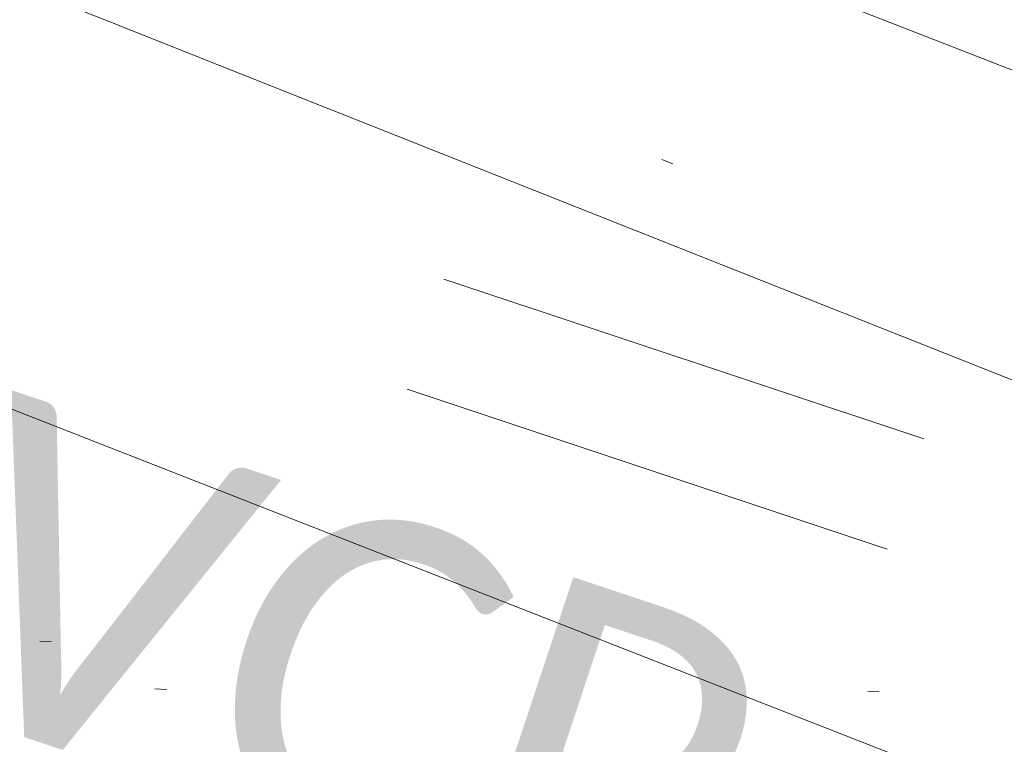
# Model space of a CAD drawing. Extents: x 413123 to 1465301, y 377724 to 504150.
# Tile 87 of 256: x 1463401.18 to 1463409.66, y 433199.13 to 433205.37. Entities that reach past the tile are written whole.
import ezdxf

# ---------------------------------------------------------------- set-up
doc = ezdxf.new("R2010")
doc.units = 0
doc.header["$MEASUREMENT"] = 0
for name, pattern in [('DGN Style 1', [8.732639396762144, 0.01453018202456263, -8.71810921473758]), ('DGN Style 3', [20.34225483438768, 14.53018202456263, -5.812072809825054]), ('DGN Style 5', [10.171127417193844, 4.35905460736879, -5.812072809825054]), ('gasex', [0]), ('ohcombex', [0])]:
    doc.linetypes.add(name, pattern=pattern)
for name, color, linetype, lineweight in [('DR_X_Storm_Sewer', 151, 'DGN Style 5', 0), ('DR_X_Text', 7, 'Continuous', 0), ('DT_X_Contour_Minor', 136, 'DGN Style 3', 0), ('DT_X_Terrain_Ground_Line', 92, 'DGN Style 3', 13), ('PV_X_Curb', 120, 'DGN Style 1', 0), ('PV_X_EOP', 7, 'DGN Style 3', 0), ('UT_X_Gas', 40, 'gasex', 0), ('UT_X_Overhead_Combined', 30, 'ohcombex', 0)]:
    doc.layers.add(name, color=color, linetype=linetype, lineweight=lineweight)
doc.layers.add('SV_Observation (Construction)', color=97, linetype='DGN Style 1', lineweight=0, transparency=0.9)
doc.styles.add('X_Straight-Normal LS 0.50', font='calibril.ttf', dxfattribs={"height": 0.13999972})

# ---------------------------------------------------------------- blocks, each defined once
blk = doc.blocks.new('*U5554', base_point=(1463158.719041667, 433438.2508333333, 579.5851666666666))
at = {"layer": 'DT_X_Contour_Minor', "elevation": 571.9999999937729, "flags": 128}
blk.add_lwpolyline([(1463249.267065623, 433290.6039651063), (1463246.916870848, 433291.2909160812), (1463246.447688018, 433291.3993804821), (1463246.047365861, 433291.4303661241), (1463245.715904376, 433291.3838730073), (1463245.453303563, 433291.2599011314), (1463244.388508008, 433290.5005819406), (1463243.901492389, 433289.8220101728), (1463243.794281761, 433289.6929354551), (1463243.681370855, 433289.5965277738), (1463243.562759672, 433289.5327871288), (1463243.438448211, 433289.5017135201), (1463243.099350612, 433289.4624066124), (1463242.90354048, 433289.4116930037), (1463242.570433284, 433289.2890323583), (1463242.100029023, 433289.0944246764), (1463241.492327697, 433288.8278699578), (1463239.688728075, 433288.0211279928), (1463239.067951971, 433287.683816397), (1463238.558323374, 433287.2769380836), (1463238.159842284, 433286.8004930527), (1463237.872508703, 433286.2544813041), (1463237.254482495, 433284.7056943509), (1463237.058017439, 433284.1572333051), (1463236.932141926, 433283.6734403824), (1463236.876855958, 433283.2543155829), (1463236.892159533, 433282.8998589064), (1463237.027088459, 433282.0408652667), (1463237.219132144, 433281.693028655), (1463237.694066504, 433281.2937640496), (1463238.451891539, 433280.8430714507), (1463239.492607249, 433280.340950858), (1463242.64503671, 433278.9333919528), (1463243.792730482, 433278.4266005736), (1463244.8714897, 433277.9618956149), (1463245.881314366, 433277.5392770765), (1463246.822204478, 433277.1587449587), (1463249.23933204, 433276.2001078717), (1463250.051159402, 433275.8741741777), (1463250.673795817, 433275.6153509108), (1463251.107241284, 433275.423638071), (1463251.351495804, 433275.2990356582), (1463251.750586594, 433275.0562431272), (1463251.908848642, 433274.9591985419), (1463252.084316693, 433274.850159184), (1463252.276990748, 433274.7291250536), (1463252.486870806, 433274.596096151), (1463253.069492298, 433274.2253593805), (1463253.499150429, 433273.9927927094), (1463254.351158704, 433273.5731452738), (1463255.625517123, 433272.9664170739), (1463257.322225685, 433272.1726081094), (1463262.409915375, 433269.8063431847), (1463264.085019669, 433269.0281326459), (1463265.294565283, 433268.4681997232), (1463266.038552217, 433268.1265444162), (1463266.316980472, 433268.0031667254), (1463266.43871091, 433267.9651963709), (1463266.483836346, 433267.9435822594), (1463266.527914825, 433267.907217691), (1463266.570946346, 433267.8561026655), (1463266.612930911, 433267.790237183), (1463266.806415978, 433267.4484471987), (1463267.083560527, 433267.3181121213), (1463267.14869106, 433267.3138401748), (1463267.225306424, 433267.3568822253), (1463267.313406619, 433267.447238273), (1463267.412991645, 433267.5849083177), (1463267.693864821, 433268.0151137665), (1463267.786367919, 433268.1569412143), (1463267.853222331, 433268.2597694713), (1463267.894428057, 433268.3235985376), (1463267.909985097, 433268.3484284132), (1463267.917272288, 433268.3626424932), (1463267.922667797, 433268.3754434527), (1463267.933388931, 433268.4031857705), (1463267.94943569, 433268.4458694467), (1463267.970808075, 433268.5034944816), (1463268.082972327, 433268.807274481), (1463268.51038337, 433268.8155958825), (1463268.602485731, 433268.8193204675), (1463268.695616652, 433268.8269279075), (1463268.789776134, 433268.8384182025), (1463268.884964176, 433268.8537913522), (1463269.140170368, 433268.8999635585), (1463269.249377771, 433268.919848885), (1463269.385595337, 433268.9448757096), (1463269.548823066, 433268.9750440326), (1463269.739060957, 433269.0103538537), (1463270.28237555, 433269.1113687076), (1463270.46941084, 433269.148503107), (1463270.623030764, 433269.1841451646), (1463270.743235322, 433269.2182948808), (1463270.830024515, 433269.250952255), (1463271.01690854, 433269.3360487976), (1463271.080051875, 433269.3683933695), (1463271.129318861, 433269.4016046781), (1463271.164709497, 433269.4356827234), (1463271.186223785, 433269.4706275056), (1463271.225093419, 433269.5649692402), (1463271.356376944, 433269.6614976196), (1463271.721075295, 433269.8803264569), (1463272.319188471, 433270.221455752), (1463273.150716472, 433270.6848855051), (1463275.679344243, 433272.083765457), (1463276.632039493, 433272.3720176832), (1463277.593654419, 433272.1876143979), (1463278.564189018, 433271.5305556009), (1463279.543643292, 433270.4008412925), (1463282.167414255, 433266.7580624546), (1463283.171272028, 433265.493940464), (1463284.21501713, 433264.4336586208), (1463285.298649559, 433263.5772169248), (1463286.422169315, 433262.924615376), (1463289.471405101, 433261.4561314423), (1463290.51144956, 433260.9568548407), (1463291.344656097, 433260.5603879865), (1463291.971024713, 433260.2667308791), (1463292.390555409, 433260.0758835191), (1463293.233520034, 433259.7040368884), (1463293.513926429, 433259.5832672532), (1463293.722922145, 433259.4998433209), (1463293.860507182, 433259.4537650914), (1463293.92668154, 433259.4450325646), (1463294.007932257, 433259.471540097), (1463294.038904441, 433259.4814430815), (1463294.070882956, 433259.4912713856), (1463294.103867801, 433259.5010250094), (1463294.137858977, 433259.5107039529), (1463294.229843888, 433259.536414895), (1463294.264602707, 433259.5459264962), (1463294.299890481, 433259.5551780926), (1463294.33570721, 433259.5641696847), (1463294.372052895, 433259.5729012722), (1463294.469679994, 433259.5958388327), (1463294.506230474, 433259.6042126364), (1463294.54266159, 433259.612130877), (1463294.578973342, 433259.6195935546), (1463294.615165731, 433259.6266006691), (1463294.711519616, 433259.6446788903), (1463294.747225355, 433259.6511458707), (1463294.782077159, 433259.6569881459), (1463294.816075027, 433259.6622057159), (1463294.84921896, 433259.6667985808), (1463294.9364642, 433259.6782132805), (1463294.96841028, 433259.6821292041), (1463294.998814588, 433259.6853159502), (1463295.027677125, 433259.6877735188), (1463295.05499789, 433259.6895019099), (1463295.125797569, 433259.693138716), (1463295.151324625, 433259.6941302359), (1463295.174806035, 433259.6943771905), (1463295.196241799, 433259.6938795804), (1463295.215631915, 433259.6926374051), (1463295.264611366, 433259.688332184), (1463295.371966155, 433259.7754578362), (1463295.657295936, 433260.0400637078), (1463296.120600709, 433260.4821497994), (1463296.761880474, 433261.1017161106), (1463298.709259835, 433262.9905332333), (1463299.350452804, 433263.6115300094), (1463299.813497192, 433264.0579074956), (1463300.098392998, 433264.3296656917), (1463300.205140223, 433264.4268045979), (1463300.252268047, 433264.4530159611), (1463300.384593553, 433264.3392564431), (1463300.746224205, 433263.9783193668), (1463301.337160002, 433263.3702047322), (1463302.157400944, 433262.5149125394), (1463304.650450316, 433259.9045632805), (1463305.415054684, 433259.0218679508), (1463305.839080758, 433258.3315439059), (1463305.92252854, 433257.8335911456), (1463305.665398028, 433257.5280096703), (1463303.670772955, 433256.5508291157), (1463300.509345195, 433257.7629733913), (1463299.916036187, 433257.9904868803), (1463299.491006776, 433258.1535369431), (1463299.234256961, 433258.2521235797), (1463299.145786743, 433258.2862467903), (1463299.134238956, 433258.2912907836), (1463299.124598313, 433258.2952738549), (1463299.104337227, 433258.3034400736), (1463299.073455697, 433258.3157894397), (1463299.031953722, 433258.3323219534), (1463298.907121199, 433258.3819861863), (1463298.865585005, 433258.3984178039), (1463298.834600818, 433258.410464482), (1463298.814168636, 433258.4181262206), (1463298.80428846, 433258.4214030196), (1463298.792010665, 433258.4242945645), (1463298.781822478, 433258.426385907), (1463298.760466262, 433258.430491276), (1463298.727942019, 433258.4366106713), (1463298.684249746, 433258.4447440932), (1463298.552846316, 433258.4691185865), (1463298.509126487, 433258.4771489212), (1463298.476519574, 433258.4829590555), (1463298.455025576, 433258.4865489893), (1463298.444644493, 433258.4879187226), (1463298.431778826, 433258.4886110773), (1463298.426822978, 433258.4887609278), (1463298.421604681, 433258.4886912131), (1463298.416123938, 433258.4884019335), (1463298.410380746, 433258.4878930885), (1463298.39471564, 433258.4862434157), (1463298.383489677, 433258.4856280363), (1463298.361560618, 433258.4850191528), (1463298.328928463, 433258.4844167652), (1463298.28559321, 433258.4838208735), (1463298.155761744, 433258.4822404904), (1463298.112419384, 433258.4815118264), (1463298.079765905, 433258.4805111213), (1463298.057801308, 433258.4792383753), (1463298.04652559, 433258.4776935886), (1463298.030708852, 433258.4732114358), (1463298.019664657, 433258.4705002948), (1463297.998394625, 433258.4657284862), (1463297.966898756, 433258.4588960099), (1463297.925177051, 433258.4500028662), (1463297.800284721, 433258.4235402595), (1463297.758562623, 433258.4145083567), (1463297.727065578, 433258.4072596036), (1463297.705793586, 433258.4017939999), (1463297.694746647, 433258.3981115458), (1463297.678921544, 433258.3906692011), (1463297.668362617, 433258.3859190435), (1463297.648554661, 433258.3772503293), (1463297.619497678, 433258.3646630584), (1463297.581191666, 433258.348157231), (1463297.466710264, 433258.2989169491), (1463297.428409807, 433258.2822646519), (1463297.399369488, 433258.269237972), (1463297.379589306, 433258.2598369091), (1463297.369069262, 433258.2540614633), (1463297.353362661, 433258.2434944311), (1463297.347480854, 433258.2393808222), (1463297.341615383, 433258.2349652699), (1463297.335766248, 433258.2302477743), (1463297.32993345, 433258.2252283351), (1463297.314401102, 433258.2114405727), (1463297.304644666, 433258.2036904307), (1463297.287024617, 433258.1907808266), (1463297.261540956, 433258.1727117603), (1463297.228193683, 433258.1494832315), (1463297.128782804, 433258.0806612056), (1463297.095497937, 433258.0573020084), (1463297.070201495, 433258.0388409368), (1463297.052893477, 433258.0252779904), (1463297.043573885, 433258.0166131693), (1463297.029372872, 433258.0000378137), (1463297.02087103, 433257.9906126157), (1463297.006016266, 433257.9747685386), (1463296.984808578, 433257.9525055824), (1463296.957247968, 433257.9238237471), (1463296.875282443, 433257.8387803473), (1463296.847794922, 433257.8099743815), (1463296.826806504, 433257.7873390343), (1463296.812317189, 433257.7708743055), (1463296.804326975, 433257.760580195), (1463296.791685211, 433257.7413567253), (1463296.784615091, 433257.7304830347), (1463296.772886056, 433257.7122795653), (1463296.756498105, 433257.6867463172), (1463296.735451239, 433257.6538832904), (1463296.673114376, 433257.5564755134), (1463296.652157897, 433257.5234958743), (1463296.636041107, 433257.4976127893), (1463296.624764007, 433257.4788262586), (1463296.618326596, 433257.4671362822), (1463296.607613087, 433257.4454250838), (1463296.602801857, 433257.434579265), (1463296.5964033, 433257.4183252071), (1463296.588417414, 433257.3966629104), (1463296.5788442, 433257.3695923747), (1463296.551199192, 433257.2901932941), (1463296.534312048, 433257.2433352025), (1463296.504384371, 433257.1623102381), (1463296.461416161, 433257.047118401), (1463296.405407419, 433256.8977596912), (1463296.238663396, 433256.453913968), (1463296.186433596, 433256.307334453), (1463296.154802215, 433256.2004802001), (1463296.143769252, 433256.1333512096), (1463296.153334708, 433256.1059474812), (1463296.206307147, 433256.0858378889), (1463296.225742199, 433256.0783181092), (1463296.244318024, 433256.0708409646), (1463296.262034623, 433256.0634064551), (1463296.278891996, 433256.0560145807), (1463296.355554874, 433256.0216186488), (1463296.55881915, 433256.0285478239), (1463296.629010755, 433256.0139627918), (1463296.752472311, 433255.9672380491), (1463296.929203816, 433255.8883735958), (1463297.159205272, 433255.7773694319), (1463297.843569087, 433255.4385053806), (1463298.147171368, 433255.2907136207), (1463298.544705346, 433255.1014863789), (1463299.036171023, 433254.8708236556), (1463299.621568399, 433254.5987254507), (1463302.572596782, 433253.2322510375), (1463305.092434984, 433250.222762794), (1463305.70545027, 433249.5596526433), (1463306.464565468, 433248.8601028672), (1463307.369780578, 433248.1241134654), (1463308.421095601, 433247.3516844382), (1463313.668132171, 433243.6619898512), (1463307.644578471, 433244.6974229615), (1463306.464890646, 433244.8880246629), (1463305.507350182, 433245.0160727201), (1463304.771957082, 433245.0815671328), (1463304.258711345, 433245.0845079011), (1463302.381908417, 433244.9522729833), (1463312.747265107, 433240.8342631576), (1463314.964658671, 433239.9531626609), (1463317.174543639, 433239.0747225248), (1463319.376920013, 433238.198942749), (1463321.57178779, 433237.325823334), (1463327.414757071, 433235.0010520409), (1463329.484540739, 433234.177014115), (1463331.311664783, 433233.4484788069), (1463332.896129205, 433232.8154461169), (1463334.237934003, 433232.2779160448), (1463337.492533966, 433230.971839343), (1463338.760181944, 433230.46432709), (1463340.122175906, 433229.9213478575), (1463341.578515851, 433229.3429016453), (1463343.129201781, 433228.7289884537), (1463347.390158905, 433227.0445973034), (1463348.959935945, 433226.4239310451), (1463350.473549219, 433225.8252256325), (1463351.930998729, 433225.248481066), (1463353.332284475, 433224.6936973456), (1463356.994161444, 433223.2435552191), (1463358.290393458, 433222.7309316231), (1463359.432681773, 433222.2806674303), (1463360.421026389, 433221.8927626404), (1463361.255427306, 433221.5672172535), (1463363.275238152, 433220.7822420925), (1463364.072387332, 433220.4734241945), (1463364.948976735, 433220.1357018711), (1463365.905006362, 433219.7690751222), (1463366.940476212, 433219.3735439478), (1463369.807649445, 433218.2802549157), (1463370.759234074, 433217.9224184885), (1463371.463608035, 433217.6688759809), (1463371.920771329, 433217.5196273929), (1463372.130723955, 433217.4746727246), (1463372.533677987, 433217.5082367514), (1463372.867754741, 433217.6854797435), (1463372.944040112, 433217.7230033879), (1463373.029720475, 433217.7596130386), (1463373.124795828, 433217.7953086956), (1463373.229266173, 433217.8300903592), (1463373.520380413, 433217.9216228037), (1463373.931767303, 433217.8579355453), (1463374.947592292, 433217.5982244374), (1463376.56785538, 433217.1424894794), (1463378.792556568, 433216.4907306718), (1463385.531010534, 433214.4913420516), (1463387.832704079, 433213.8026191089), (1463389.68394424, 433213.2359917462), (1463391.084731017, 433212.7914599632), (1463392.035064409, 433212.4690237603), (1463393.968682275, 433211.7719879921), (1463394.707907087, 433211.4956942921), (1463395.475368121, 433211.1895900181), (1463396.271065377, 433210.8536751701), (1463397.094998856, 433210.4879497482), (1463399.329803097, 433209.4729345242), (1463400.113891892, 433209.0991914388), (1463400.790055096, 433208.7392236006), (1463401.358292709, 433208.3930310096), (1463401.818604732, 433208.0606136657), (1463402.902202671, 433207.1925344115), (1463403.542343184, 433206.786222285), (1463404.65006627, 433206.2183453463), (1463406.225371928, 433205.4889035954), (1463408.268260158, 433204.5978970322), (1463414.339405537, 433202.0064597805), (1463416.348479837, 433201.1410485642), (1463417.822343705, 433200.4883928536), (1463418.76099714, 433200.0484926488), (1463419.164440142, 433199.8213479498), (1463419.798349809, 433199.2577688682), (1463419.898234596, 433199.1689660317), (1463419.952302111, 433199.1402746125), (1463420.07169689, 433199.0922587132), (1463420.256418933, 433199.0249183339), (1463420.506468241, 433198.9382534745), (1463421.260369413, 433198.6813812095), (1463421.540508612, 433198.5878583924), (1463421.815500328, 433198.4999441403), (1463422.085344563, 433198.4176384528), (1463422.350041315, 433198.3409413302), (1463423.049036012, 433198.1438937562), (1463423.464849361, 433198.0190187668), (1463424.188043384, 433197.7921794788), (1463425.218618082, 433197.4633758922), (1463426.556573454, 433197.0326080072), (1463430.534295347, 433195.7479412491), (1463431.71791479, 433195.3500863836), (1463432.285481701, 433195.1200218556), (1463432.23699608, 433195.0577476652), (1463431.572457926, 433195.1632638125), (1463427.033823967, 433196.0471832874), (1463430.671398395, 433194.5790739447), (1463431.419087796, 433194.2771357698), (1463432.103195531, 433194.0005109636), (1463432.723721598, 433193.749199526), (1463433.280665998, 433193.523201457), (1463434.681075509, 433192.9542910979), (1463435.298709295, 433192.7033387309), (1463436.101303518, 433192.3771643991), (1463437.088858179, 433191.9757681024), (1463438.261373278, 433191.4991498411), (1463441.634694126, 433190.1278718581), (1463442.922826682, 433189.6025232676), (1463444.257233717, 433189.0549359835), (1463445.637915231, 433188.4851100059), (1463447.064871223, 433187.8930453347), (1463450.931786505, 433186.28455462), (1463452.323879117, 433185.7062722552), (1463453.59997049, 433185.1777931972), (1463454.760060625, 433184.6991174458), (1463455.80414952, 433184.2702450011), (1463460.405894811, 433182.3850479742)], dxfattribs=at)

msp = doc.modelspace()

# ---------------------------------------------------------------- linework, layer by layer
at = {"layer": 'DR_X_Storm_Sewer'}
for p, q in [((1463418.622742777, 433198.5473154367, 571.8477647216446), (1463382.953915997, 433210.4140897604, 571.8477647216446)), ((1463418.307061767, 433197.5984500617, 571.8477647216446), (1463382.638234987, 433209.4652243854, 571.8477647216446))]:
    msp.add_line(p, q, dxfattribs=at)
at = {"layer": 'PV_X_Curb'}
for points, knots in [([(1463034.114341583, 433358.5354235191, 570.967442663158), (1463034.382762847, 433357.8525596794, 570.9829174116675), (1463034.902669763, 433356.6746703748, 570.9791408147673), (1463036.322057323, 433354.5205973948, 570.6849760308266), (1463037.748960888, 433352.2020754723, 570.6878951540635), (1463040.018756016, 433349.1857511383, 570.9427811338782), (1463042.639031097, 433346.7780487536, 570.7955674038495), (1463044.970687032, 433345.5933757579, 570.8824061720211), (1463045.921303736, 433345.2188641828, 570.878208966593), (1463051.106075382, 433343.1762354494, 570.8553169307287), (1463056.290847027, 433341.1336067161, 570.8324248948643), (1463061.475618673, 433339.0909779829, 570.809532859), (1463062.018547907, 433338.9041474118, 570.7725412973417), (1463062.561477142, 433338.7173168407, 570.7355497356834), (1463063.104406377, 433338.5304862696, 570.6985581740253), (1463069.657625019, 433335.9461940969, 570.7210719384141), (1463076.21084366, 433333.3619019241, 570.7435857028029), (1463082.764062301, 433330.7776097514, 570.7660994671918), (1463087.246478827, 433329.0023655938, 570.8028168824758), (1463091.728895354, 433327.2271214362, 570.8395342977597), (1463096.211311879, 433325.4518772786, 570.8762517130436), (1463096.878442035, 433325.1897515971, 570.9638925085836), (1463097.545572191, 433324.9276259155, 571.0515333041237), (1463098.212702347, 433324.6655002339, 571.1391740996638), (1463104.831686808, 433322.094946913, 571.1640382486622), (1463111.45067127, 433319.524393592, 571.1889023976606), (1463118.069655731, 433316.953840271, 571.2137665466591), (1463125.957183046, 433313.9138789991, 571.1851535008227), (1463133.844710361, 433310.8739177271, 571.1565404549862), (1463141.732237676, 433307.8339564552, 571.1279274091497), (1463145.767175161, 433306.241790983, 571.1313455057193), (1463149.802112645, 433304.6496255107, 571.134763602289), (1463153.83705013, 433303.0574600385, 571.1381816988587), (1463154.355066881, 433302.8054079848, 571.0924572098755), (1463154.873083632, 433302.5533559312, 571.0467327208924), (1463155.391100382, 433302.3013038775, 571.0010082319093), (1463159.740180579, 433300.5574304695, 571.007755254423), (1463164.089260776, 433298.8135570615, 571.0145022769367), (1463168.438340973, 433297.0696836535, 571.0212492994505), (1463173.76020955, 433294.9893866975, 571.0517121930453), (1463179.082078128, 433292.9090897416, 571.0821750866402), (1463184.403946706, 433290.8287927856, 571.1126379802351), (1463184.927832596, 433290.6024130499, 571.183469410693), (1463185.451718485, 433290.3760333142, 571.254300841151), (1463185.975604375, 433290.1496535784, 571.3251322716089), (1463193.283059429, 433287.4009373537, 571.3274320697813), (1463200.590514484, 433284.6522211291, 571.3297318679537), (1463207.897969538, 433281.9035049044, 571.3320316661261), (1463214.611583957, 433279.3049910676, 571.3660593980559), (1463221.325198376, 433276.7064772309, 571.4000871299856), (1463228.038812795, 433274.1079633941, 571.4341148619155), (1463234.876881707, 433271.4003319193, 571.5030017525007), (1463241.714950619, 433268.6927004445, 571.5718886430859), (1463248.553019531, 433265.9850689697, 571.6407755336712), (1463252.53367608, 433264.4224603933, 571.6987979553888), (1463256.514332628, 433262.8598518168, 571.7568203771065), (1463260.494989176, 433261.2972432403, 571.8148427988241), (1463261.18962272, 433261.0748617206, 571.7422662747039), (1463261.884256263, 433260.8524802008, 571.6696897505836), (1463262.578889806, 433260.6300986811, 571.5971132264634), (1463267.974277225, 433258.4984942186, 571.5913249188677), (1463273.369664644, 433256.3668897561, 571.5855366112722), (1463278.765052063, 433254.2352852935, 571.5797483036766), (1463284.039124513, 433252.1341649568, 571.626583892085), (1463289.313196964, 433250.0330446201, 571.6734194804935), (1463294.587269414, 433247.9319242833, 571.7202550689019), (1463295.147837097, 433247.7325865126, 571.8045569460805), (1463295.70840478, 433247.533248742, 571.8888588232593), (1463296.268972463, 433247.3339109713, 571.9731607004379), (1463303.262539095, 433244.6091737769, 572.0038664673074), (1463310.256105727, 433241.8844365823, 572.034572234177), (1463317.249672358, 433239.1596993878, 572.0652780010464), (1463324.8255847, 433236.206749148, 572.1003223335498), (1463332.401497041, 433233.2537989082, 572.1353666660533), (1463339.977409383, 433230.3008486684, 572.1704109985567), (1463346.624217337, 433227.6724527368, 572.1699621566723), (1463353.271025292, 433225.044056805, 572.1695133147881), (1463359.917833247, 433222.4156608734, 572.1690644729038), (1463363.666535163, 433220.9685334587, 572.1740861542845), (1463367.415237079, 433219.521406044, 572.1791078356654), (1463371.163938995, 433218.0742786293, 572.1841295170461), (1463371.754596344, 433217.8301906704, 572.1047293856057), (1463372.345253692, 433217.5861027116, 572.0253292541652), (1463372.935911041, 433217.3420147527, 571.9459291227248), (1463380.338603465, 433214.4611246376, 571.9041823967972), (1463387.741295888, 433211.5802345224, 571.8624356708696), (1463395.143988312, 433208.6993444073, 571.8206889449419), (1463403.121855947, 433205.5721027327, 571.8539167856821), (1463411.099723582, 433202.4448610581, 571.8871446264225), (1463419.077591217, 433199.3176193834, 571.9203724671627), (1463419.407565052, 433199.1647159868, 571.9396248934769), (1463419.737538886, 433199.0118125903, 571.9588773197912), (1463420.067512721, 433198.8589091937, 571.9781297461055)], [0, 0, 0, 0, 0.004163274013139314, 0.007301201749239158, 0.0146979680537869, 0.01957460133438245, 0.02877745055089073, 0.03448275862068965, 0.03448275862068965, 0.03448275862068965, 0.06896551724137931, 0.06896551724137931, 0.06896551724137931, 0.1034482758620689, 0.1034482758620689, 0.1034482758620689, 0.1379310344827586, 0.1379310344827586, 0.1379310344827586, 0.1724137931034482, 0.1724137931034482, 0.1724137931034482, 0.2068965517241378, 0.2068965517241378, 0.2068965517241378, 0.2413793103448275, 0.2413793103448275, 0.2413793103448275, 0.2758620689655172, 0.2758620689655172, 0.2758620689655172, 0.3103448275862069, 0.3103448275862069, 0.3103448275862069, 0.3448275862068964, 0.3448275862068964, 0.3448275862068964, 0.3793103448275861, 0.3793103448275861, 0.3793103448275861, 0.4137931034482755, 0.4137931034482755, 0.4137931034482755, 0.4482758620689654, 0.4482758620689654, 0.4482758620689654, 0.4827586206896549, 0.4827586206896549, 0.4827586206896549, 0.5172413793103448, 0.5172413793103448, 0.5172413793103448, 0.5517241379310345, 0.5517241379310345, 0.5517241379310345, 0.5862068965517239, 0.5862068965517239, 0.5862068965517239, 0.6206896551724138, 0.6206896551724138, 0.6206896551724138, 0.6551724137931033, 0.6551724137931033, 0.6551724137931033, 0.6896551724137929, 0.6896551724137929, 0.6896551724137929, 0.7241379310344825, 0.7241379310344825, 0.7241379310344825, 0.7586206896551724, 0.7586206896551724, 0.7586206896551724, 0.7931034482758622, 0.7931034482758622, 0.7931034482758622, 0.8275862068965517, 0.8275862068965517, 0.8275862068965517, 0.8620689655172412, 0.8620689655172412, 0.8620689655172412, 0.8965517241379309, 0.8965517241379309, 0.8965517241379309, 0.9310344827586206, 0.9310344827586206, 0.9310344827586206, 0.9655172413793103, 0.9655172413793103, 0.9655172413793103, 1, 1, 1, 1]), ([(1463694.730807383, 433042.1012902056, 573.2000085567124), (1463688.122071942, 433044.6665198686, 573.2117681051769), (1463681.5133365, 433047.2317495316, 573.2235276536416), (1463674.904601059, 433049.7969791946, 573.2352872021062), (1463669.906627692, 433051.7384291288, 573.2422034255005), (1463664.908654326, 433053.679879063, 573.249119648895), (1463659.910680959, 433055.6213289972, 573.2560358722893), (1463659.31440991, 433055.8530469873, 573.3282538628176), (1463658.718138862, 433056.0847649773, 573.400471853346), (1463658.121867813, 433056.3164829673, 573.4726898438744), (1463656.811811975, 433056.8455353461, 573.4691755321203), (1463655.501756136, 433057.3745877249, 573.4656612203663), (1463654.191700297, 433057.9036401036, 573.4621469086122), (1463647.078403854, 433060.7016199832, 573.4311409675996), (1463639.965107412, 433063.4995998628, 573.4001350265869), (1463632.851810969, 433066.2975797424, 573.3691290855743), (1463626.603526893, 433068.7760307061, 573.3262890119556), (1463620.355242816, 433071.25448167, 573.2834489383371), (1463614.10695874, 433073.7329326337, 573.2406088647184), (1463606.821724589, 433076.5483492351, 573.1778320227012), (1463599.536490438, 433079.3637658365, 573.1150551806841), (1463592.251256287, 433082.1791824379, 573.052278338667), (1463585.048675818, 433085.0513616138, 572.9767093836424), (1463577.846095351, 433087.9235407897, 572.901140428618), (1463570.643514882, 433090.7957199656, 572.8255714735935), (1463568.520856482, 433091.6009161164, 572.8136526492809), (1463566.398198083, 433092.4061122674, 572.8017338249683), (1463564.275539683, 433093.2113084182, 572.7898150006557), (1463563.658286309, 433093.4932407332, 572.723361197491), (1463563.041032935, 433093.7751730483, 572.6569073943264), (1463562.423779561, 433094.0571053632, 572.5904535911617), (1463557.897842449, 433095.8076798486, 572.5495712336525), (1463553.371905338, 433097.5582543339, 572.5086888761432), (1463548.845968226, 433099.3088288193, 572.4678065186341), (1463541.746736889, 433102.0973839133, 572.4116307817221), (1463534.647505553, 433104.8859390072, 572.3554550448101), (1463527.548274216, 433107.6744941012, 572.2992793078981), (1463527.099574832, 433107.8541490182, 572.3819727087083), (1463526.650875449, 433108.0338039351, 572.4646661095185), (1463526.202176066, 433108.2134588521, 572.5473595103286), (1463518.442801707, 433111.2934591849, 572.5872886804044), (1463510.683427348, 433114.3734595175, 572.6272178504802), (1463502.924052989, 433117.4534598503, 572.6671470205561), (1463495.101662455, 433120.5759616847, 572.6180249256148), (1463487.279271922, 433123.6984635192, 572.5689028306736), (1463479.456881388, 433126.8209653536, 572.5197807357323), (1463474.540841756, 433128.7396558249, 572.5305568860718), (1463469.624802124, 433130.6583462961, 572.5413330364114), (1463464.708762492, 433132.5770367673, 572.5521091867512), (1463464.15178183, 433132.7738995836, 572.4839343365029), (1463463.594801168, 433132.9707623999, 572.4157594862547), (1463463.037820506, 433133.1676252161, 572.3475846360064), (1463455.395093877, 433136.1460172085, 572.2965798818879), (1463447.752367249, 433139.1244092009, 572.2455751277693), (1463440.10964062, 433142.1028011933, 572.1945703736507), (1463439.463345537, 433142.3911085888, 572.2249332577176), (1463438.817050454, 433142.6794159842, 572.2552961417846), (1463438.170755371, 433142.9677233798, 572.2856590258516), (1463431.589276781, 433145.5431962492, 572.3185177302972), (1463425.007798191, 433148.1186691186, 572.351376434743), (1463418.4263196, 433150.6941419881, 572.3842351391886), (1463413.565512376, 433152.6091060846, 572.3506952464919), (1463408.704705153, 433154.5240701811, 572.3171553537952), (1463403.843897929, 433156.4390342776, 572.2836154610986), (1463402.295983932, 433157.0721267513, 572.2966227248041), (1463400.748069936, 433157.7052192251, 572.3096299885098), (1463399.20015594, 433158.3383116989, 572.3226372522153), (1463398.571326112, 433158.6030358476, 572.2531442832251), (1463397.942496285, 433158.8677599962, 572.1836513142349), (1463397.313666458, 433159.1324841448, 572.1141583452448), (1463389.499427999, 433162.1494767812, 572.1431257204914), (1463381.68518954, 433165.1664694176, 572.172093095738), (1463373.87095108, 433168.1834620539, 572.2010604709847), (1463373.202610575, 433168.4242856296, 572.2485422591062), (1463372.53427007, 433168.6651092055, 572.2960240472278), (1463371.865929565, 433168.9059327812, 572.3435058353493), (1463366.852918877, 433170.8940812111, 572.309207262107), (1463361.839908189, 433172.882229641, 572.2749086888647), (1463356.826897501, 433174.8703780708, 572.2406101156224), (1463350.263613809, 433177.4130764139, 572.2105829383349), (1463343.700330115, 433179.955774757, 572.1805557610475), (1463337.137046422, 433182.4984731, 572.1505285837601), (1463332.732110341, 433184.1753668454, 572.1399057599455), (1463328.327174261, 433185.8522605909, 572.129282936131), (1463323.922238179, 433187.5291543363, 572.1186601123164), (1463323.550514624, 433187.6736224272, 572.0672464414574), (1463323.17879107, 433187.8180905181, 572.0158327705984), (1463322.807067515, 433187.9625586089, 571.9644190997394), (1463314.242457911, 433191.4677850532, 571.9189611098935), (1463305.677848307, 433194.9730114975, 571.8735031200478), (1463297.113238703, 433198.4782379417, 571.8280451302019), (1463296.447798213, 433198.6498683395, 571.8729159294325), (1463295.782357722, 433198.8214987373, 571.917786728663), (1463295.116917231, 433198.9931291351, 571.9626575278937), (1463288.43623397, 433201.6173953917, 571.9595616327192), (1463281.755550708, 433204.2416616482, 571.9564657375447), (1463275.074867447, 433206.8659279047, 571.9533698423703), (1463270.698621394, 433208.5836220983, 571.955071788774), (1463266.322375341, 433210.3013162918, 571.9567737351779), (1463261.946129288, 433212.0190104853, 571.9584756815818), (1463261.255964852, 433212.2907585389, 571.8814296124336), (1463260.565800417, 433212.5625065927, 571.8043835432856), (1463259.875635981, 433212.8342546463, 571.7273374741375), (1463253.221984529, 433215.4661261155, 571.684237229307), (1463246.568333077, 433218.0979975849, 571.6411369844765), (1463239.914681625, 433220.7298690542, 571.5980367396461), (1463232.697418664, 433223.5591135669, 571.584901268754), (1463225.480155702, 433226.3883580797, 571.5717657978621), (1463218.262892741, 433229.2176025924, 571.5586303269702), (1463212.689928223, 433231.3845503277, 571.501804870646), (1463207.116963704, 433233.5514980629, 571.4449794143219), (1463201.543999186, 433235.7184457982, 571.3881539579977), (1463197.702392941, 433237.2969398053, 571.3824755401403), (1463193.860786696, 433238.8754338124, 571.376797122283), (1463190.01918045, 433240.4539278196, 571.3711187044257), (1463189.420555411, 433240.6641899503, 571.4587546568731), (1463188.821930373, 433240.874452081, 571.5463906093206), (1463188.223305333, 433241.0847142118, 571.6340265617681), (1463185.054584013, 433242.3131517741, 571.6250500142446), (1463181.885862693, 433243.5415893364, 571.6160734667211), (1463178.717141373, 433244.7700268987, 571.6070969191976), (1463171.181422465, 433247.7347391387, 571.5342143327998), (1463163.645703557, 433250.6994513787, 571.4613317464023), (1463156.10998465, 433253.6641636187, 571.3884491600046), (1463148.761307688, 433256.5197229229, 571.322577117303), (1463141.412630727, 433259.3752822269, 571.2567050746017), (1463134.063953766, 433262.2308415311, 571.1908330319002), (1463126.984343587, 433264.9936274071, 571.2120531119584), (1463119.904733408, 433267.756413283, 571.2332731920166), (1463112.82512323, 433270.519199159, 571.2544932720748), (1463106.948373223, 433272.8554993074, 571.272380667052), (1463101.071623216, 433275.1917994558, 571.290268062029), (1463095.19487321, 433277.5280996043, 571.3081554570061), (1463087.382378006, 433280.5556578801, 571.2445784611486), (1463079.569882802, 433283.583216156, 571.1810014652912), (1463071.757387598, 433286.6107744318, 571.1174244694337), (1463067.011834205, 433288.4980060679, 571.0790224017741), (1463062.266280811, 433290.385237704, 571.0406203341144), (1463057.520727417, 433292.27246934, 571.0022182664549), (1463052.596696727, 433294.1302708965, 570.9741905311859), (1463047.672666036, 433295.988072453, 570.946162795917), (1463042.748635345, 433297.8458740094, 570.9181350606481), (1463040.996474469, 433298.028892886, 570.6600759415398), (1463037.884741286, 433298.0614564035, 570.3732611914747), (1463033.533792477, 433297.4811137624, 570.213053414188), (1463028.578927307, 433295.8351240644, 570.8846791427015), (1463025.750437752, 433293.3300609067, 570.5443428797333), (1463024.222435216, 433291.00068514, 570.5092220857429), (1463023.412434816, 433289.7658735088, 570.490604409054), (1463022.602434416, 433288.5310618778, 570.4719867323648), (1463021.792434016, 433287.2962502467, 570.4533690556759), (1463021.001432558, 433285.3732457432, 570.5012869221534), (1463020.2104311, 433283.4502412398, 570.549204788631), (1463019.419429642, 433281.5272367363, 570.5971226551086), (1463018.531487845, 433279.3825151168, 570.6481372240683), (1463017.643546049, 433277.2377934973, 570.6991517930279), (1463016.755604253, 433275.0930718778, 570.7501663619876), (1463014.741467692, 433270.0950215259, 570.9656913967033), (1463012.727331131, 433265.096971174, 571.181216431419), (1463010.71319457, 433260.0989208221, 571.3967414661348)], [0, 0, 0, 0, 0.01923076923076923, 0.01923076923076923, 0.01923076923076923, 0.03846153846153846, 0.03846153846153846, 0.03846153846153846, 0.05769230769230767, 0.05769230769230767, 0.05769230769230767, 0.07692307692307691, 0.07692307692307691, 0.07692307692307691, 0.09615384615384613, 0.09615384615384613, 0.09615384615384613, 0.1153846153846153, 0.1153846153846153, 0.1153846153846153, 0.1346153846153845, 0.1346153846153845, 0.1346153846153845, 0.1538461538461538, 0.1538461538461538, 0.1538461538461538, 0.1730769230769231, 0.1730769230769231, 0.1730769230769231, 0.1923076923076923, 0.1923076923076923, 0.1923076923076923, 0.2115384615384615, 0.2115384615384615, 0.2115384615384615, 0.2307692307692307, 0.2307692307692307, 0.2307692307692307, 0.25, 0.25, 0.25, 0.269230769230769, 0.269230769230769, 0.269230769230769, 0.2884615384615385, 0.2884615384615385, 0.2884615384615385, 0.3076923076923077, 0.3076923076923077, 0.3076923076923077, 0.3269230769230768, 0.3269230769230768, 0.3269230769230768, 0.3461538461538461, 0.3461538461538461, 0.3461538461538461, 0.3653846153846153, 0.3653846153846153, 0.3653846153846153, 0.3846153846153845, 0.3846153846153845, 0.3846153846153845, 0.4038461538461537, 0.4038461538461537, 0.4038461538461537, 0.423076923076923, 0.423076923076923, 0.423076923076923, 0.4423076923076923, 0.4423076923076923, 0.4423076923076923, 0.4615384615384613, 0.4615384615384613, 0.4615384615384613, 0.4807692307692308, 0.4807692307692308, 0.4807692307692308, 0.5, 0.5, 0.5, 0.5192307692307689, 0.5192307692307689, 0.5192307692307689, 0.538461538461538, 0.538461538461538, 0.538461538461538, 0.5576923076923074, 0.5576923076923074, 0.5576923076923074, 0.576923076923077, 0.576923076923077, 0.576923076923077, 0.5961538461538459, 0.5961538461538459, 0.5961538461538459, 0.6153846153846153, 0.6153846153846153, 0.6153846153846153, 0.6346153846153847, 0.6346153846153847, 0.6346153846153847, 0.6538461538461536, 0.6538461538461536, 0.6538461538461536, 0.673076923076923, 0.673076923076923, 0.673076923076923, 0.6923076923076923, 0.6923076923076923, 0.6923076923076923, 0.7115384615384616, 0.7115384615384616, 0.7115384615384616, 0.7307692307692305, 0.7307692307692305, 0.7307692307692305, 0.7499999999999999, 0.7499999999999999, 0.7499999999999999, 0.7692307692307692, 0.7692307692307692, 0.7692307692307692, 0.7884615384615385, 0.7884615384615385, 0.7884615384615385, 0.8076923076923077, 0.8076923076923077, 0.8076923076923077, 0.826923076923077, 0.826923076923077, 0.826923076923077, 0.846153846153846, 0.846153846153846, 0.846153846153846, 0.8653846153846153, 0.8653846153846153, 0.8653846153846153, 0.8846153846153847, 0.8846153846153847, 0.8846153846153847, 0.9038461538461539, 0.9038461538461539, 0.9038461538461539, 0.9087225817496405, 0.9125585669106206, 0.9159702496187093, 0.9230769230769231, 0.9230769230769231, 0.9230769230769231, 0.9423076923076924, 0.9423076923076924, 0.9423076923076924, 0.9615384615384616, 0.9615384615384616, 0.9615384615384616, 0.9807692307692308, 0.9807692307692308, 0.9807692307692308, 1, 1, 1, 1])]:
    msp.add_open_spline(points, degree=3, knots=knots, dxfattribs=at)
at = {"layer": 'PV_X_EOP'}
for points, knots in [([(1463033.539703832, 433358.668730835, 570.9312826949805), (1463033.78085339, 433357.7791180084, 570.9319642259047), (1463034.311810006, 433356.414696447, 570.9129230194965), (1463035.936664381, 433354.210215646, 570.7574772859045), (1463037.392149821, 433351.9520015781, 570.7191112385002), (1463039.598433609, 433348.7987445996, 570.7996873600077), (1463042.441302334, 433346.5539274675, 570.6747714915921), (1463044.712350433, 433345.0075174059, 570.6881225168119), (1463045.691659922, 433344.6760572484, 570.6008205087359), (1463046.330306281, 433344.4598990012, 570.5438874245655), (1463046.96895264, 433344.243740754, 570.486954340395), (1463047.607598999, 433344.0275825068, 570.4300212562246), (1463047.46569072, 433343.5095853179, 570.4737916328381), (1463047.32378244, 433342.9915881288, 570.5175620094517), (1463047.181874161, 433342.4735909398, 570.5613323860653), (1463047.962688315, 433342.1715041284, 570.5523071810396), (1463048.74350247, 433341.8694173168, 570.5432819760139), (1463049.524316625, 433341.5673305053, 570.5342567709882), (1463049.723445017, 433342.0454324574, 570.5031497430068), (1463049.92257341, 433342.5235344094, 570.4720427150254), (1463050.121701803, 433343.0016363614, 570.4409356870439), (1463054.363252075, 433341.3299102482, 570.4898514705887), (1463058.604802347, 433339.658184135, 570.5387672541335), (1463062.84635262, 433337.9864580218, 570.5876830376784), (1463069.380437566, 433335.4247592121, 570.6248076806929), (1463075.914522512, 433332.8630604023, 570.6619323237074), (1463082.448607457, 433330.3013615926, 570.699056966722), (1463087.637972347, 433328.22388055, 570.7205322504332), (1463092.827337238, 433326.1463995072, 570.7420075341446), (1463098.016702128, 433324.0689184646, 570.7634828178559), (1463104.657268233, 433321.5116641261, 570.769767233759), (1463111.297834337, 433318.9544097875, 570.7760516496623), (1463117.938400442, 433316.3971554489, 570.7823360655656), (1463125.924840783, 433313.2674390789, 570.73748834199), (1463133.911281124, 433310.1377227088, 570.6926406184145), (1463141.897721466, 433307.0080063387, 570.647792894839), (1463141.717745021, 433306.5125578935, 570.6799613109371), (1463141.537768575, 433306.0171094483, 570.7121297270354), (1463141.35779213, 433305.5216610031, 570.7442981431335), (1463142.229950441, 433305.2201381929, 570.7485050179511), (1463143.102108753, 433304.9186153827, 570.7527118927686), (1463143.974267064, 433304.6170925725, 570.7569187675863), (1463144.185348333, 433305.0788176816, 570.735481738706), (1463144.396429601, 433305.5405427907, 570.7140447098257), (1463144.607510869, 433306.0022678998, 570.6926076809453), (1463147.58473388, 433304.8543661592, 570.7341019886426), (1463150.56195689, 433303.7064644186, 570.7755962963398), (1463153.539179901, 433302.558562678, 570.817090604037), (1463158.44037952, 433300.5705139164, 570.826934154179), (1463163.341579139, 433298.5824651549, 570.8367777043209), (1463168.242778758, 433296.5944163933, 570.8466212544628), (1463174.091388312, 433294.2251577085, 570.8787504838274), (1463179.939997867, 433291.8558990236, 570.9108797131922), (1463185.788607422, 433289.4866403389, 570.9430089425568), (1463193.090936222, 433286.8080451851, 571.0096381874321), (1463200.393265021, 433284.1294500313, 571.0762674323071), (1463207.695593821, 433281.4508548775, 571.1428966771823), (1463214.34865388, 433278.828976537, 571.1804566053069), (1463221.001713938, 433276.2070981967, 571.2180165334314), (1463227.654773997, 433273.5852198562, 571.2555764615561), (1463234.593717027, 433270.8614597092, 571.311327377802), (1463241.532660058, 433268.1376995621, 571.3670782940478), (1463248.471603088, 433265.413939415, 571.4228292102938), (1463251.006317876, 433264.4249023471, 571.4376305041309), (1463253.541032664, 433263.4358652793, 571.452431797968), (1463256.075747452, 433262.4468282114, 571.4672330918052), (1463255.94008792, 433261.9072334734, 571.4705339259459), (1463255.804428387, 433261.3676387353, 571.4738347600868), (1463255.668768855, 433260.8280439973, 571.4771355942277), (1463256.445551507, 433260.5848901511, 571.4871075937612), (1463257.222334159, 433260.3417363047, 571.4970795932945), (1463257.999116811, 433260.0985824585, 571.507051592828), (1463258.226294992, 433260.5106164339, 571.4958264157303), (1463258.453473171, 433260.9226504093, 571.4846012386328), (1463258.680651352, 433261.3346843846, 571.4733760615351), (1463259.925804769, 433260.8493021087, 571.4829525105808), (1463261.170958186, 433260.3639198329, 571.4925289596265), (1463262.416111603, 433259.878537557, 571.5021054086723), (1463267.791649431, 433257.7869022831, 571.5241727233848), (1463273.167187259, 433255.6952670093, 571.5462400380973), (1463278.542725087, 433253.6036317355, 571.5683073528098), (1463284.352399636, 433251.3217999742, 571.5814787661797), (1463290.162074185, 433249.039968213, 571.5946501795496), (1463295.971748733, 433246.7581364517, 571.6078215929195), (1463302.949122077, 433244.0521724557, 571.6351321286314), (1463309.926495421, 433241.3462084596, 571.6624426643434), (1463316.903868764, 433238.6402444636, 571.6897532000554), (1463324.563747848, 433235.6405621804, 571.7285381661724), (1463332.223626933, 433232.6408798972, 571.7673231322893), (1463339.883506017, 433229.641197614, 571.8061080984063), (1463346.449952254, 433227.0690864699, 571.8205958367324), (1463353.01639849, 433224.4969753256, 571.8350835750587), (1463359.582844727, 433221.9248641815, 571.8495713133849), (1463363.961849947, 433220.2403229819, 571.8408310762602), (1463368.340855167, 433218.5557817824, 571.8320908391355), (1463372.719860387, 433216.8712405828, 571.8233506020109), (1463380.126525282, 433213.9587859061, 571.7905530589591), (1463387.533190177, 433211.0463312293, 571.7577555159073), (1463394.939855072, 433208.1338765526, 571.7249579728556), (1463402.425974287, 433205.1637758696, 571.7534560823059), (1463409.912093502, 433202.1936751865, 571.7819541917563), (1463417.398212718, 433199.2235745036, 571.8104523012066), (1463417.229394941, 433198.7682275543, 571.8194733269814), (1463417.060577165, 433198.3128806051, 571.8284943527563), (1463416.891759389, 433197.8575336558, 571.8375153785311), (1463417.692446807, 433197.4966240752, 571.8487103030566), (1463418.493134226, 433197.1357144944, 571.859905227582), (1463419.293821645, 433196.7748049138, 571.8711001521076), (1463419.475032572, 433197.247288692, 571.8477905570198), (1463419.6562435, 433197.7197724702, 571.8244809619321), (1463419.837454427, 433198.1922562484, 571.8011713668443), (1463419.83781155, 433198.2226624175, 571.7953862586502), (1463419.838168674, 433198.2530685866, 571.789601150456), (1463419.838525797, 433198.2834747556, 571.7838160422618)], [0, 0, 0, 0, 0.003968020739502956, 0.006425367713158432, 0.01199892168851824, 0.01581541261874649, 0.02326256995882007, 0.02777777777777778, 0.02777777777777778, 0.02777777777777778, 0.05555555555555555, 0.05555555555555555, 0.05555555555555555, 0.08333333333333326, 0.08333333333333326, 0.08333333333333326, 0.1111111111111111, 0.1111111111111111, 0.1111111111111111, 0.1388888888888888, 0.1388888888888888, 0.1388888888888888, 0.1666666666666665, 0.1666666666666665, 0.1666666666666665, 0.1944444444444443, 0.1944444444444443, 0.1944444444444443, 0.2222222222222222, 0.2222222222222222, 0.2222222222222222, 0.25, 0.25, 0.25, 0.2777777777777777, 0.2777777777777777, 0.2777777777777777, 0.3055555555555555, 0.3055555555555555, 0.3055555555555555, 0.333333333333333, 0.333333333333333, 0.333333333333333, 0.3611111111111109, 0.3611111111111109, 0.3611111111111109, 0.3888888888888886, 0.3888888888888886, 0.3888888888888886, 0.4166666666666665, 0.4166666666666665, 0.4166666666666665, 0.4444444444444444, 0.4444444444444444, 0.4444444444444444, 0.472222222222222, 0.472222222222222, 0.472222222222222, 0.5, 0.5, 0.5, 0.5277777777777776, 0.5277777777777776, 0.5277777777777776, 0.5555555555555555, 0.5555555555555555, 0.5555555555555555, 0.5833333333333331, 0.5833333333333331, 0.5833333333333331, 0.6111111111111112, 0.6111111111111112, 0.6111111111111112, 0.638888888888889, 0.638888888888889, 0.638888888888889, 0.6666666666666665, 0.6666666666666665, 0.6666666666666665, 0.6944444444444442, 0.6944444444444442, 0.6944444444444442, 0.722222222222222, 0.722222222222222, 0.722222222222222, 0.7499999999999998, 0.7499999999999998, 0.7499999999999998, 0.7777777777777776, 0.7777777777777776, 0.7777777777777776, 0.8055555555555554, 0.8055555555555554, 0.8055555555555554, 0.8333333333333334, 0.8333333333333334, 0.8333333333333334, 0.861111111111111, 0.861111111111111, 0.861111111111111, 0.8888888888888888, 0.8888888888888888, 0.8888888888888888, 0.9166666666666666, 0.9166666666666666, 0.9166666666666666, 0.9444444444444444, 0.9444444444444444, 0.9444444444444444, 0.9722222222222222, 0.9722222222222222, 0.9722222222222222, 1, 1, 1, 1]), ([(1463695.37345491, 433042.3269481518, 573.2056029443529), (1463695.118355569, 433042.4173281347, 573.1929567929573), (1463694.863256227, 433042.5077081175, 573.1803106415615), (1463694.608156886, 433042.5980881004, 573.1676644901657), (1463688.127196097, 433045.133574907, 573.1638691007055), (1463681.646235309, 433047.6690617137, 573.1600737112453), (1463675.165274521, 433050.2045485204, 573.1562783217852), (1463668.255959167, 433052.9440202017, 573.1540820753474), (1463661.346643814, 433055.6834918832, 573.1518858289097), (1463654.437328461, 433058.4229635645, 573.149689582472), (1463647.338400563, 433061.2071824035, 573.1301154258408), (1463640.239472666, 433063.9914012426, 573.1105412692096), (1463633.140544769, 433066.7756200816, 573.0909671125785), (1463626.823799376, 433069.2202639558, 573.0453158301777), (1463620.507053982, 433071.6649078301, 572.999664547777), (1463614.190308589, 433074.1095517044, 572.9540132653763), (1463606.930945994, 433076.9629614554, 572.8967218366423), (1463599.671583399, 433079.8163712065, 572.8394304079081), (1463592.412220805, 433082.6697809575, 572.7821389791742), (1463585.208613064, 433085.5359198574, 572.7224006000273), (1463578.005005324, 433088.4020587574, 572.6626622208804), (1463570.801397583, 433091.2681976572, 572.6029238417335), (1463563.539543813, 433094.1288766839, 572.5195568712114), (1463556.277690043, 433096.9895557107, 572.4361899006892), (1463549.015836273, 433099.8502347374, 572.3528229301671), (1463541.464235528, 433102.896740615, 572.3143753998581), (1463533.912634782, 433105.9432464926, 572.2759278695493), (1463526.361034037, 433108.9897523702, 572.2374803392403), (1463524.510466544, 433109.6486739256, 572.222419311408), (1463522.659899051, 433110.307595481, 572.2073582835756), (1463520.809331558, 433110.9665170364, 572.1922972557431), (1463520.996148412, 433111.478044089, 572.2051758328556), (1463521.182965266, 433111.9895711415, 572.2180544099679), (1463521.36978212, 433112.5010981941, 572.2309329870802), (1463520.520611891, 433112.8412018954, 572.2365752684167), (1463519.671441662, 433113.1813055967, 572.2422175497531), (1463518.822271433, 433113.5214092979, 572.2478598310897), (1463518.644435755, 433113.0349413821, 572.2388127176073), (1463518.466600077, 433112.5484734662, 572.229765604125), (1463518.288764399, 433112.0620055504, 572.2207184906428), (1463514.835464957, 433113.4033588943, 572.2367800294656), (1463511.382165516, 433114.7447122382, 572.2528415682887), (1463507.928866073, 433116.0860655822, 572.2689031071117), (1463493.594865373, 433121.7420238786, 572.2482959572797), (1463479.260864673, 433127.3979821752, 572.2276888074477), (1463464.926863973, 433133.0539404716, 572.2070816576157), (1463449.455525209, 433139.0728186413, 572.1640707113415), (1463433.984186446, 433145.0916968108, 572.1210597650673), (1463418.512847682, 433151.1105749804, 572.0780488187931), (1463413.328996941, 433153.1553309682, 572.0135393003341), (1463408.145146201, 433155.200086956, 571.9490297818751), (1463402.961295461, 433157.2448429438, 571.8845202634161), (1463403.132465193, 433157.7716799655, 571.9190447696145), (1463403.303634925, 433158.2985169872, 571.953569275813), (1463403.474804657, 433158.825354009, 571.9880937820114), (1463402.600267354, 433159.1613721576, 571.9863420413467), (1463401.725730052, 433159.4973903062, 571.984590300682), (1463400.851192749, 433159.8334084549, 571.9828385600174), (1463400.653049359, 433159.3552482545, 571.9439093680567), (1463400.454905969, 433158.8770880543, 571.9049801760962), (1463400.256762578, 433158.3989278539, 571.8660509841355), (1463399.322085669, 433158.774478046, 571.9116587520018), (1463398.387408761, 433159.150028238, 571.9572665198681), (1463397.452731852, 433159.5255784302, 572.0028742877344), (1463389.04126259, 433162.8168634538, 571.9920574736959), (1463380.629793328, 433166.1081484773, 571.9812406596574), (1463372.218324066, 433169.3994335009, 571.9704238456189), (1463367.156032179, 433171.3851717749, 571.9528553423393), (1463362.093740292, 433173.370910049, 571.9352868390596), (1463357.031448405, 433175.3566483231, 571.91771833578), (1463350.485608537, 433177.9162151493, 571.9032139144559), (1463343.93976867, 433180.4757819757, 571.8887094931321), (1463337.393928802, 433183.0353488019, 571.8742050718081), (1463332.955818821, 433184.7683232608, 571.8612483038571), (1463328.517708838, 433186.5012977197, 571.8482915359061), (1463324.079598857, 433188.2342721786, 571.835334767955), (1463307.834725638, 433194.592922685, 571.7755947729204), (1463291.58985242, 433200.9515731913, 571.7158547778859), (1463275.344979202, 433207.3102236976, 571.6561147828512), (1463270.255842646, 433209.3105723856, 571.6395679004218), (1463265.16670609, 433211.3109210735, 571.6230210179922), (1463260.077569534, 433213.3112697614, 571.6064741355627), (1463253.452444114, 433215.9179517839, 571.5595870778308), (1463246.827318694, 433218.5246338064, 571.5127000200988), (1463240.202193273, 433221.1313158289, 571.4658129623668), (1463232.962477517, 433223.9732301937, 571.4532933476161), (1463225.722761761, 433226.8151445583, 571.4407737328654), (1463218.483046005, 433229.6570589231, 571.4282541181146), (1463212.90690448, 433231.8646312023, 571.4088467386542), (1463207.330762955, 433234.0722034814, 571.3894393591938), (1463201.754621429, 433236.2797757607, 571.3700319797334), (1463194.142429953, 433239.2572758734, 571.3409586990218), (1463186.530238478, 433242.2347759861, 571.3118854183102), (1463178.918047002, 433245.2122760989, 571.2828121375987), (1463169.428496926, 433248.9128530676, 571.1919051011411), (1463159.93894685, 433252.6134300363, 571.1009980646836), (1463150.449396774, 433256.314007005, 571.0100910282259), (1463145.077359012, 433258.4557943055, 570.9673048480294), (1463139.70532125, 433260.5975816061, 570.9245186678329), (1463134.333283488, 433262.7393689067, 570.8817324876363), (1463132.297653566, 433263.5246301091, 570.8037126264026), (1463130.262023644, 433264.3098913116, 570.7256927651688), (1463128.226393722, 433265.0951525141, 570.6476729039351), (1463128.413443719, 433265.4813551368, 570.6980714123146), (1463128.600493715, 433265.8675577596, 570.748469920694), (1463128.787543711, 433266.2537603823, 570.7988684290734), (1463127.919822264, 433266.676285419, 570.7925938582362), (1463127.052100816, 433267.0988104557, 570.786319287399), (1463126.184379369, 433267.5213354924, 570.7800447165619), (1463126.004706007, 433267.0870623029, 570.7088488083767), (1463125.825032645, 433266.6527891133, 570.6376529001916), (1463125.645359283, 433266.2185159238, 570.5664569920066), (1463121.458270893, 433267.8591123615, 570.6667666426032), (1463117.271182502, 433269.4997087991, 570.7670762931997), (1463113.084094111, 433271.1403052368, 570.8673859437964), (1463107.189564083, 433273.4271367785, 570.8747985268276), (1463101.295034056, 433275.7139683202, 570.8822111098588), (1463095.400504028, 433278.0007998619, 570.88962369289), (1463087.576983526, 433281.0591137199, 570.8606773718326), (1463079.753463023, 433284.117427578, 570.8317310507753), (1463071.92994252, 433287.175741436, 570.8027847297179), (1463067.216062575, 433289.0371870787, 570.7609532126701), (1463062.502182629, 433290.8986327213, 570.7191216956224), (1463057.788302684, 433292.7600783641, 570.6772901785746), (1463055.438489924, 433293.6549933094, 570.597871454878), (1463053.088677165, 433294.5499082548, 570.5184527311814), (1463050.738864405, 433295.4448232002, 570.4390340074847), (1463050.919405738, 433295.974786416, 570.493206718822), (1463051.099947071, 433296.5047496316, 570.547379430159), (1463051.280488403, 433297.0347128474, 570.6015521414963), (1463050.479713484, 433297.3478403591, 570.5996470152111), (1463049.678938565, 433297.660967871, 570.5977418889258), (1463048.878163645, 433297.9740953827, 570.5958367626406), (1463048.616684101, 433297.4827268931, 570.554312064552), (1463048.355204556, 433296.9913584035, 570.5127873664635), (1463048.093725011, 433296.499989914, 570.471262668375), (1463046.16244202, 433297.1796919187, 570.4532430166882), (1463044.231159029, 433297.8593939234, 570.4352233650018), (1463042.299876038, 433298.5390959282, 570.4172037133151), (1463040.683227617, 433298.6270722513, 570.3881765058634), (1463037.665619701, 433298.5647521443, 570.3323767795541), (1463033.387011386, 433297.9238663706, 570.2772123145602), (1463028.240821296, 433296.3164198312, 570.1397972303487), (1463025.314393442, 433293.7317706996, 570.0019896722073), (1463023.773730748, 433291.3674614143, 569.9858104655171), (1463022.862373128, 433289.9688870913, 569.9762398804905), (1463021.951015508, 433288.5703127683, 569.966669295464), (1463021.039657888, 433287.1717384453, 569.9570987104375)], [0, 0, 0, 0, 0.02083333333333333, 0.02083333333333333, 0.02083333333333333, 0.04166666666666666, 0.04166666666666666, 0.04166666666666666, 0.06249999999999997, 0.06249999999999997, 0.06249999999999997, 0.08333333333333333, 0.08333333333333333, 0.08333333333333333, 0.1041666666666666, 0.1041666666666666, 0.1041666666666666, 0.1249999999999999, 0.1249999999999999, 0.1249999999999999, 0.1458333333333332, 0.1458333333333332, 0.1458333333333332, 0.1666666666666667, 0.1666666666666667, 0.1666666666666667, 0.1875, 0.1875, 0.1875, 0.2083333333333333, 0.2083333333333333, 0.2083333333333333, 0.2291666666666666, 0.2291666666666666, 0.2291666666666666, 0.2499999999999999, 0.2499999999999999, 0.2499999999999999, 0.2708333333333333, 0.2708333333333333, 0.2708333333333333, 0.2916666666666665, 0.2916666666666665, 0.2916666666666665, 0.3125, 0.3125, 0.3125, 0.3333333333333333, 0.3333333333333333, 0.3333333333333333, 0.3541666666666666, 0.3541666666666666, 0.3541666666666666, 0.375, 0.375, 0.375, 0.3958333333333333, 0.3958333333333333, 0.3958333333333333, 0.4166666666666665, 0.4166666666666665, 0.4166666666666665, 0.4374999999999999, 0.4374999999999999, 0.4374999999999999, 0.4583333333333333, 0.4583333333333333, 0.4583333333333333, 0.4791666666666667, 0.4791666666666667, 0.4791666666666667, 0.4999999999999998, 0.4999999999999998, 0.4999999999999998, 0.5208333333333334, 0.5208333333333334, 0.5208333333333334, 0.5416666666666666, 0.5416666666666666, 0.5416666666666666, 0.5624999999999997, 0.5624999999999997, 0.5624999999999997, 0.5833333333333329, 0.5833333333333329, 0.5833333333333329, 0.6041666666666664, 0.6041666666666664, 0.6041666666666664, 0.625, 0.625, 0.625, 0.6458333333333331, 0.6458333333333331, 0.6458333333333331, 0.6666666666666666, 0.6666666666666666, 0.6666666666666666, 0.6875, 0.6875, 0.6875, 0.7083333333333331, 0.7083333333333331, 0.7083333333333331, 0.7291666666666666, 0.7291666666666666, 0.7291666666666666, 0.75, 0.75, 0.75, 0.7708333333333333, 0.7708333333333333, 0.7708333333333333, 0.7916666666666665, 0.7916666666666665, 0.7916666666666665, 0.8125, 0.8125, 0.8125, 0.8333333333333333, 0.8333333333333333, 0.8333333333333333, 0.8541666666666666, 0.8541666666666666, 0.8541666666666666, 0.875, 0.875, 0.875, 0.8958333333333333, 0.8958333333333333, 0.8958333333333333, 0.9166666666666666, 0.9166666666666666, 0.9166666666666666, 0.9375, 0.9375, 0.9375, 0.9583333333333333, 0.9583333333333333, 0.9583333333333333, 0.9631710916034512, 0.9674286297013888, 0.9713421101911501, 0.9791666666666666, 0.9791666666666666, 0.9791666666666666, 1, 1, 1, 1])]:
    msp.add_open_spline(points, degree=3, knots=knots, dxfattribs=at)
at = {"layer": 'SV_Observation (Construction)', "transparency": 33554434}
for p in [(1463417.398212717, 433199.223574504, 571.8104523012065), (1463419.077591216, 433199.3176193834, 571.920372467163), (1463420.067512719, 433198.8589091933, 571.9781297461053)]:
    msp.add_line(p, (1463260.25624, 433205.5898700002, 572.09), dxfattribs=at)
at = {"layer": 'UT_X_Gas'}
msp.add_line((1462243.224665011, 433654.81415237), (1464219.175898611, 432882.1034091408, 589.4131942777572), dxfattribs=at)
at = {"layer": 'UT_X_Overhead_Combined'}
msp.add_polyline3d([(1462990.38507369, 433369.628645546, 571.0526187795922), (1463255.186413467, 433265.8240230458, 571.73418022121), (1463362.267654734, 433223.4763111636, 572.369044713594), (1463435.499833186, 433194.8649306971, 571.9370361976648), (1463543.656057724, 433152.3772139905, 572.5674714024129), (1463702.877734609, 433088.5310711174, 573.2220675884), (1463820.171434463, 433043.2550427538, 574.3062611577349), (1463908.735102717, 433008.0131259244, 574.8531590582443), (1464061.407616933, 432948.4456613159, 574.8665652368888), (1464151.027810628, 432914.3457243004, 574.8935788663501), (1464203.96515922, 432940.5311673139, 574.9354512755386)], dxfattribs=at)

# ---------------------------------------------------------------- block references
at = {"layer": 'DT_X_Terrain_Ground_Line'}
msp.add_blockref('*U5554', (1463158.719041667, 433438.2508333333, 579.5851666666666), dxfattribs=at)

# ---------------------------------------------------------------- texts
at = {"layer": 'DR_X_Text', "linetype": 'Continuous', "style": 'X_Straight-Normal LS 0.50'}
msp.add_text('12" VCP', height=2.7999944, rotation=341.5980693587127, dxfattribs=at).set_placement((1463393.419046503, 433201.7856051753, 571.8477647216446))

doc.saveas('drawing.dxf')
